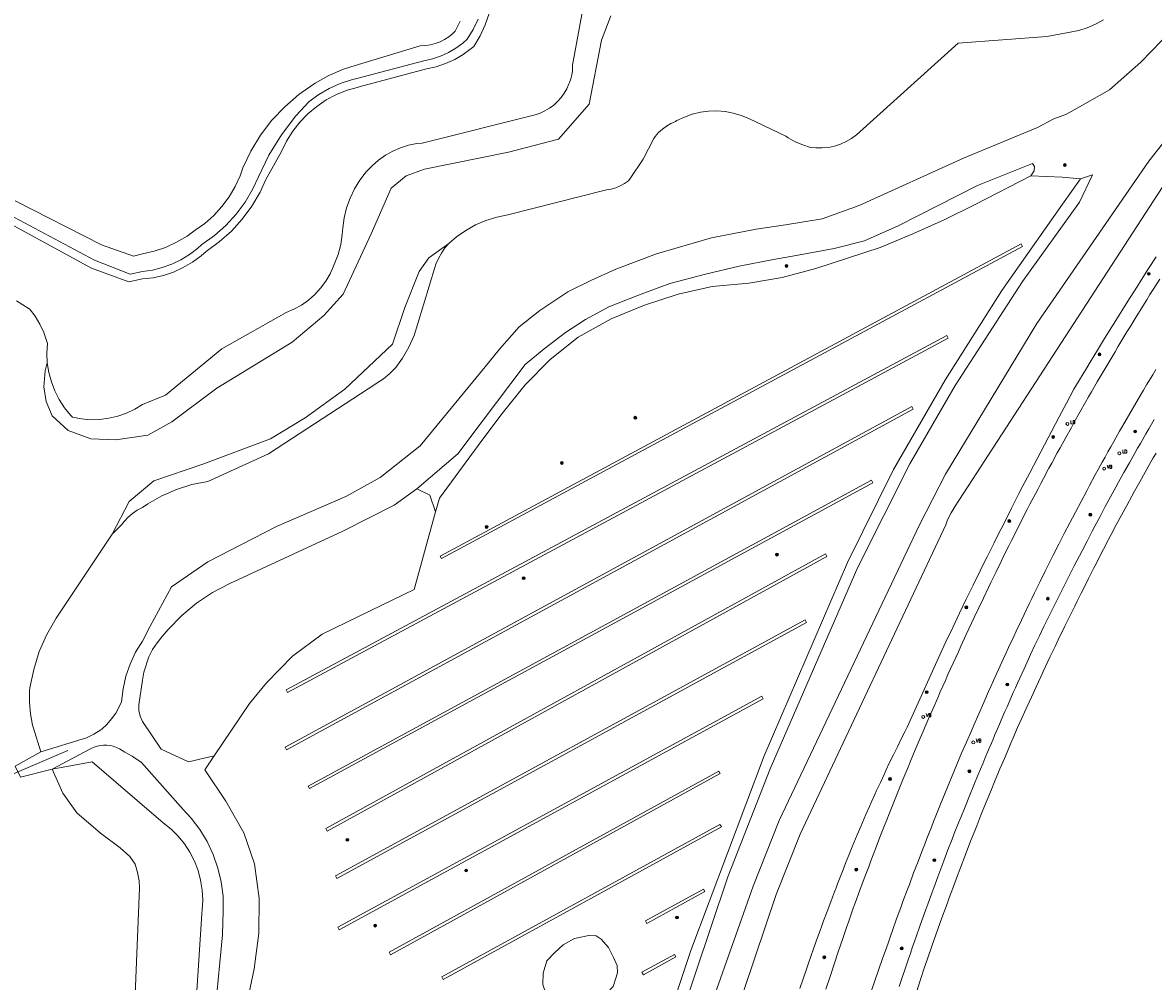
# Model space of a CAD drawing. Header units: metres. Extents: x 138165 to 154469, y 480134 to 494189.
# Tile 26 of 256: x 140979 to 141175, y 483421 to 483587. Entities that reach past the tile are written whole.
import ezdxf

# ---------------------------------------------------------------- set-up
doc = ezdxf.new("R2010")
doc.units = ezdxf.units.M
doc.header["$LTSCALE"] = 0.001
doc.header["$MEASUREMENT"] = 0
for name, color, linetype, lineweight in [('TOP-L-terrein hoogteverschil grondkering', 7, 'Continuous', 0), ('TOP-L-terrein schutting raster hek leuning', 7, 'Continuous', 0), ('TOP-L-topo objecten punt', 7, 'Continuous', 0), ('TOP-L-topo objecten vlak', 7, 'Continuous', 0)]:
    doc.layers.add(name, color=color, linetype=linetype, lineweight=lineweight)
doc.styles.add('Style-STANDARD', font='STANDARD.shx')

# ---------------------------------------------------------------- blocks, each defined once
blk = doc.blocks.new('24')
at = {"layer": 'TOP-L-topo objecten punt', "color": 7, "linetype": 'Continuous', "lineweight": 0}
for radius in [0.025, 0.0182, 0.0115, 0.005]:
    blk.add_circle((0, 0), radius, dxfattribs=at)
blk = doc.blocks.new('121')
at = {"layer": 'TOP-L-topo objecten punt', "color": 7, "linetype": 'Continuous', "lineweight": 0}
blk.add_circle((0, 0), 0.025, dxfattribs=at)
at = {"layer": 'TOP-L-topo objecten punt', "color": 7, "linetype": 'Continuous', "lineweight": 0, "style": 'Style-STANDARD'}
blk.add_text('LD', height=0.06, dxfattribs=at).set_placement((0.0483, 0))
blk = doc.blocks.new('14')
at = {"layer": 'TOP-L-topo objecten punt', "color": 7, "linetype": 'Continuous', "lineweight": 0}
blk.add_circle((0, 0), 0.025, dxfattribs=at)
at = {"layer": 'TOP-L-topo objecten punt', "color": 7, "linetype": 'Continuous', "lineweight": 0, "style": 'Style-STANDARD'}
blk.add_text('VB', height=0.06, dxfattribs=at).set_placement((0.0483, 0))

msp = doc.modelspace()

# ---------------------------------------------------------------- linework, layer by layer
at = {"layer": 'TOP-L-terrein hoogteverschil grondkering', "flags": 128}
msp.add_lwpolyline([(140987.11, 483460.97), (140976.59, 483456.48)], dxfattribs=at)
at = {"layer": 'TOP-L-terrein schutting raster hek leuning', "flags": 128}
msp.add_lwpolyline([(141016.84, 483411.41), (141019.35, 483423.16), (141020.12, 483429.37), (141020.2, 483435.33), (141019.39, 483441.36), (141017.56, 483446.72), (141014.42, 483452.17), (141010.78, 483457.63), (141012.4, 483460.02), (141018.54, 483469.1), (141021.49, 483472.67), (141025.96, 483477.29), (141031.08, 483481.11), (141041.44, 483486.14), (141047.01, 483488.84), (141050.73, 483502.27), (141051.38, 483504.6), (141058.73, 483514.59), (141062.26, 483519.28), (141066.21, 483524.25), (141070.52, 483528.62), (141075.4, 483532.46), (141081.08, 483535.68), (141086.86, 483538.04), (141092.7, 483539.91), (141098.58, 483541.27), (141104.89, 483541.84), (141110.68, 483542.79), (141116.47, 483544.34), (141127.65, 483548.03), (141133.25, 483550.35), (141138.72, 483552.79), (141144.08, 483555.47), (141153.69, 483560.42), (141159.12, 483560.2), (141162.29, 483559.88), (141159.17, 483555.49), (141148.65, 483540.58), (141138.91, 483525.15), (141129.96, 483509.57), (141121.97, 483493.49), (141107.59, 483460.05), (141094.86, 483426.34), (141089.14, 483409.29)], dxfattribs=at)
at = {"layer": 'TOP-L-topo objecten vlak', "flags": 128}
for points in [[(140983.56, 483528.04), (140983.82, 483526.38), (140984.26, 483524.76), (140984.85, 483523.19), (140985.61, 483521.69), (140986.52, 483520.28), (140987.58, 483518.98), (140987.91, 483518.62), (140989.47, 483518.33), (140991.05, 483518.2), (140992.64, 483518.24), (140994.21, 483518.45), (140995.76, 483518.81), (140997.25, 483519.34), (140998.68, 483520.02), (141000, 483520.82), (141004.02, 483522.45), (141013.72, 483530.49), (141024.85, 483536.73), (141026.21, 483537.32), (141027.5, 483538.04), (141028.71, 483538.9), (141029.82, 483539.88), (141030.83, 483540.97), (141031.71, 483542.16), (141032.47, 483543.43), (141033.09, 483544.78), (141033.86, 483546.79), (141034.31, 483548.5), (141034.59, 483550.26), (141034.67, 483551.38), (141034.91, 483553.14), (141035.33, 483554.87), (141035.92, 483556.54), (141036.7, 483558.14), (141037.63, 483559.66), (141038.73, 483561.08), (141039.73, 483562.16), (141040.83, 483563.12), (141042.03, 483563.96), (141043.31, 483564.68), (141044.65, 483565.25), (141046.05, 483565.69), (141047.49, 483565.97), (141048.4, 483566.07), (141067.94, 483570.96), (141068.81, 483571.25), (141069.64, 483571.63), (141070.42, 483572.09), (141071.16, 483572.64), (141071.83, 483573.25), (141072.44, 483573.94), (141072.97, 483574.68), (141073.42, 483575.48), (141073.78, 483576.31), (141073.86, 483576.53), (141074.11, 483577.18), (141074.28, 483577.86), (141074.39, 483578.54), (141074.42, 483579.24), (141074.41, 483579.55), (141076.94, 483593.37)], [(141193.15, 483592.39), (141193.14, 483591.98), (141193.14, 483591.56), (141193.14, 483591.35), (141193.16, 483590.93), (141193.17, 483590.72), (141193.19, 483590.31), (141193.2, 483590.1), (141193.22, 483589.89), (141193.26, 483589.48), (141193.29, 483589.27), (141193.34, 483588.85), (141193.4, 483588.44), (141193.47, 483588.03), (141193.5, 483587.82), (141192.79, 483586.64), (141174.08, 483562.96), (141154.73, 483534.88), (141138.95, 483508.8), (141134.43, 483500), (141110.14, 483448.83), (141105.63, 483437.51), (141091.06, 483396.24)], [(141059.98, 483588.5), (141059.3, 483586.52), (141058.41, 483584.61), (141057.33, 483582.81), (141056.9, 483582.44), (141055.52, 483581.41), (141054.03, 483580.54), (141052.46, 483579.82), (141050.83, 483579.27), (141049.14, 483578.89), (141037.49, 483575.79), (141037.36, 483575.76), (141035.44, 483575.21), (141033.58, 483574.46), (141031.82, 483573.53), (141030.16, 483572.41), (141028.63, 483571.13), (141027.24, 483569.69), (141026.01, 483568.12), (141024.95, 483566.42), (141024.07, 483564.63), (141021.32, 483559.64), (141020.37, 483557.58), (141018.95, 483555.16), (141017.29, 483552.9), (141015.4, 483550.83), (141013.31, 483548.97), (141011.03, 483547.33), (141010.17, 483546.57), (141008.68, 483545.47), (141007.08, 483544.53), (141005.4, 483543.76), (141003.65, 483543.17), (141001.84, 483542.77), (141000, 483542.56), (140997.67, 483542.07), (140991.22, 483544.4), (140976.49, 483552.43)], [(141081.01, 483588.09), (141079.43, 483583.9), (141077.29, 483572.81), (141071.98, 483566.76), (141063.32, 483564.52), (141048.79, 483561.54), (141045.63, 483560.43), (141043.02, 483558.28), (141039.57, 483550.37), (141034.73, 483539.93), (141031.38, 483536.21), (141025.89, 483531.65), (141012.87, 483523.66), (141005.1, 483517.81), (141000.93, 483515.53), (140995.41, 483514.73), (140991.1, 483514.88), (140987.18, 483516.35), (140984.41, 483518.89), (140983.33, 483521.35), (140982.95, 483523.89), (140983.18, 483526.66), (140983.56, 483528.04)], [(140977, 483553.64), (140991.73, 483545.79), (140997.88, 483543.41), (141000, 483543.87), (141001.73, 483544.1), (141003.43, 483544.52), (141005.07, 483545.1), (141006.65, 483545.85), (141008.14, 483546.77), (141009.52, 483547.84), (141010.3, 483548.55), (141012.45, 483550.08), (141014.42, 483551.82), (141016.2, 483553.76), (141017.78, 483555.87), (141019.12, 483558.14), (141020.09, 483560.23), (141021.87, 483563.97), (141024.04, 483567.5), (141026.56, 483570.78), (141028.87, 483573.26), (141030.55, 483574.48), (141032.34, 483575.52), (141034.23, 483576.36), (141036.2, 483577), (141037.09, 483577.22), (141048.71, 483580.32), (141050.17, 483580.64), (141051.58, 483581.11), (141052.94, 483581.73), (141054.23, 483582.48), (141055.43, 483583.37), (141056.18, 483584.03), (141057.23, 483585.73), (141058.1, 483587.53)], [(141054.97, 483587.16), (141054.13, 483585.43), (141053.7, 483585.01), (141053.01, 483584.47), (141052.27, 483583.99), (141051.49, 483583.6), (141050.67, 483583.29), (141049.82, 483583.07), (141048.95, 483582.94), (141048.08, 483582.9), (141036.09, 483579.29), (141034.77, 483578.85), (141032.25, 483577.78), (141029.87, 483576.45), (141027.63, 483574.88), (141027.07, 483574.46), (141024.62, 483572.36), (141022.4, 483570.02), (141020.45, 483567.45), (141018.76, 483564.7), (141017.38, 483561.78), (141016.9, 483560.42), (141016.04, 483558.53), (141014.99, 483556.75), (141013.76, 483555.08), (141012.36, 483553.56), (141010.81, 483552.18), (141009.12, 483550.98), (141007.73, 483549.97), (141005.93, 483548.9), (141004.03, 483548.03), (141002.04, 483547.37), (141000, 483546.91), (140998.45, 483546.53), (140992.91, 483548.46), (140978.02, 483556.07)], [(141053.04, 483548.72), (141054.34, 483549.84), (141055.93, 483550.96), (141057.64, 483551.91), (141059.44, 483552.68), (141061.3, 483553.25), (141063.22, 483553.63), (141080.03, 483557.95), (141080.26, 483557.97), (141081.08, 483558.12), (141081.89, 483558.35), (141082.67, 483558.67), (141083.41, 483559.06), (141084.11, 483559.53), (141084.41, 483559.94), (141086.62, 483563.3), (141088.47, 483566.88), (141088.73, 483567.22), (141089.31, 483567.88), (141089.96, 483568.48), (141090.66, 483569.01), (141091.42, 483569.45), (141092.22, 483569.82), (141092.48, 483569.96), (141093.77, 483570.58), (141095.12, 483571.06), (141096.52, 483571.4), (141097.94, 483571.59), (141099.38, 483571.63), (141100.81, 483571.51), (141102.22, 483571.25), (141103.59, 483570.85), (141104.92, 483570.3), (141111.3, 483567.27), (141111.71, 483567), (141112.94, 483566.3), (141114.23, 483565.74), (141115.57, 483565.32), (141116.51, 483565.22), (141117.59, 483565.22), (141118.67, 483565.33), (141119.73, 483565.56), (141120.76, 483565.89), (141121.75, 483566.33), (141122.68, 483566.87), (141123.56, 483567.5), (141141.12, 483583.36), (141156.45, 483584.54), (141159.84, 483585.15), (141162, 483585.58), (141163.42, 483586.04), (141164.89, 483586.65), (141166.27, 483587.39)], [(140982.44, 483460.76), (140990.35, 483463.17), (140991.63, 483463.79), (140992.83, 483464.55), (140992.96, 483464.64), (140993.87, 483465.48), (140994.68, 483466.42), (140995.39, 483467.44), (140996, 483468.53), (140996.38, 483469.4), (140996.65, 483471.61), (140997.16, 483473.8), (140997.89, 483475.92), (140998.84, 483477.96), (141000, 483479.89), (141001.32, 483482.38), (141005.04, 483489.3), (141011.32, 483493.63), (141023.18, 483499.7), (141035.18, 483504.94), (141041.11, 483508.22), (141048.08, 483513.66), (141059.32, 483527.34), (141061.76, 483530.42), (141065.18, 483534.26), (141068.73, 483537.12), (141073.62, 483540.33), (141077.59, 483542.28), (141081.93, 483544.25), (141088.94, 483546.88), (141098.47, 483549.65), (141106.2, 483551.17), (141111.26, 483551.93), (141117.6, 483552.98), (141123.97, 483555.25), (141142.04, 483563.46), (141154.86, 483568.78), (141157.67, 483570.27), (141159.88, 483571.1), (141163.46, 483573.07), (141167.27, 483575.28), (141172.7, 483580.06), (141178.07, 483585.61)], [(141092.92, 483386.4), (141109.61, 483436.02), (141113.76, 483446.48), (141138.98, 483500), (141139.3, 483500.87), (141139.89, 483502.09), (141140.6, 483503.24), (141179.39, 483562.99)], [(141153.69, 483560.42), (141154.27, 483561.28), (141154.33, 483562.04), (141153.99, 483562.52), (141144.48, 483558.74), (141130.76, 483551.76), (141124.93, 483549.18), (141119.69, 483547.83), (141113.1, 483546.63), (141109.2, 483545.9), (141103.23, 483544.76), (141097.42, 483543.41), (141091.24, 483541.75), (141085.83, 483539.77), (141080.68, 483537.76), (141076.68, 483535.57), (141073.2, 483533.32), (141069.48, 483530.46), (141066.23, 483527.74), (141058.79, 483517.91), (141054.55, 483512.28), (141047.49, 483506.22)], [(141085.21, 483397.14), (141087.01, 483396.65), (141101.25, 483439.1), (141108.58, 483457.82), (141123.78, 483492.66), (141132.78, 483510.57), (141140.61, 483524.1), (141152.22, 483542.11), (141162.13, 483555.84), (141164.34, 483560.59), (141162.29, 483559.88)], [(141050.73, 483502.27), (141051.38, 483504.6), (141058.73, 483514.59), (141062.26, 483519.28), (141066.21, 483524.25), (141070.52, 483528.62), (141075.4, 483532.46), (141081.08, 483535.68), (141086.86, 483538.04), (141092.7, 483539.91), (141098.58, 483541.27), (141104.89, 483541.84), (141110.68, 483542.79), (141116.47, 483544.34), (141127.65, 483548.03), (141133.25, 483550.35), (141138.72, 483552.79), (141144.08, 483555.47), (141153.69, 483560.42)], [(141162.29, 483559.88), (141159.17, 483555.49), (141148.65, 483540.58), (141138.91, 483525.15), (141129.96, 483509.57), (141121.97, 483493.49), (141107.59, 483460.05), (141094.86, 483426.34), (141089.14, 483409.29), (141085.21, 483397.14)], [(141162.29, 483559.88), (141159.12, 483560.2), (141153.69, 483560.42)], [(141053.04, 483548.72), (141052.34, 483547.92), (141051.73, 483547.05), (141051.2, 483546.12), (141050.79, 483545.14), (141050.59, 483544.56), (141047.67, 483534.83), (141047, 483532.75), (141046.11, 483530.75), (141045.02, 483528.85), (141043.84, 483527.21), (141042.82, 483526.18), (141041.69, 483525.26), (141040.47, 483524.47), (141040.36, 483524.4), (141021.82, 483512.3), (141011.31, 483507.53), (141008.58, 483506.97), (141005.92, 483506.13), (141003.36, 483505.02), (141000.94, 483503.65), (141000, 483503.02), (140999.12, 483502.54), (140998.3, 483501.97), (140997.54, 483501.32), (140996.86, 483500.59), (140996.39, 483500), (140994.76, 483498.41)], [(140994.76, 483498.41), (140997.73, 483504.07), (141002.01, 483507.61), (141010.48, 483510.51), (141022.16, 483514.9), (141028.15, 483518.55), (141035.01, 483523.48), (141043.26, 483531.3), (141045.4, 483537.63), (141047.87, 483543.85), (141049.58, 483546.2), (141053.04, 483548.72)], [(141051.74, 483494.17), (141152.24, 483548.19), (141152.01, 483548.63), (141051.5, 483494.61), (141051.74, 483494.17)], [(141175.35, 483546.36), (141174.06, 483544.35), (141172.78, 483542.35), (141172.14, 483541.34), (141171.5, 483540.34), (141170.86, 483539.33), (141169.6, 483537.31), (141168.96, 483536.3), (141167.71, 483534.28), (141166.46, 483532.25), (141165.21, 483530.22), (141164.59, 483529.2), (141163.98, 483528.18), (141163.36, 483527.16), (141162.74, 483526.14), (141162.13, 483525.12), (141161.15, 483523.48), (141160.51, 483522.28), (141159.86, 483521.08), (141158.58, 483518.68), (141157.3, 483516.28), (141156.03, 483513.87), (141154.77, 483511.46), (141154.14, 483510.25), (141153.51, 483509.04), (141152.26, 483506.62), (141151.64, 483505.41), (141150.4, 483502.99), (141149.17, 483500.56), (141147.95, 483498.13), (141147.34, 483496.91), (141146.13, 483494.48), (141145.52, 483493.26), (141144.92, 483492.04), (141143.72, 483489.59), (141142.53, 483487.15), (141141.94, 483485.92), (141141.35, 483484.7), (141140.17, 483482.24), (141139, 483479.78), (141138.29, 483478.28), (141132.3, 483465.01), (141131.95, 483464.33), (141131.27, 483462.97), (141130.6, 483461.61), (141129.93, 483460.24), (141129.27, 483458.87), (141128.62, 483457.49), (141128.3, 483456.81), (141127.66, 483455.43), (141127.02, 483454.05), (141126.71, 483453.35), (141126.09, 483451.97), (141125.78, 483451.27), (141125.17, 483449.88), (141124.86, 483449.18), (141124.26, 483447.79), (141123.67, 483446.39), (141123.38, 483445.68), (141122.79, 483444.28), (141122.22, 483442.87), (141121.65, 483441.46), (141121.09, 483440.05), (141120.81, 483439.34), (141120.26, 483437.92), (141119.99, 483437.21), (141119.72, 483436.5), (141119.39, 483435.61), (141119.07, 483434.78), (141118.45, 483433.13), (141117.83, 483431.47), (141117.53, 483430.64), (141117.22, 483429.81), (141116.62, 483428.15), (141116.03, 483426.48), (141115.73, 483425.65), (141115.15, 483423.97), (141114.86, 483423.14), (141114.29, 483421.47), (141113.73, 483419.79)], [(141118.24, 483419.69), (141118.95, 483421.83), (141119.65, 483423.97), (141120.37, 483426.1), (141121.09, 483428.24), (141121.45, 483429.3), (141121.82, 483430.36), (141122.19, 483431.43), (141122.56, 483432.49), (141122.98, 483433.71), (141123.36, 483434.74), (141124.11, 483436.78), (141124.87, 483438.82), (141125.64, 483440.86), (141126.02, 483441.88), (141126.8, 483443.92), (141127.58, 483445.95), (141128.38, 483447.98), (141128.77, 483448.99), (141129.18, 483450.01), (141129.98, 483452.03), (141130.8, 483454.05), (141131.62, 483456.07), (141132.45, 483458.08), (141132.87, 483459.09), (141133.71, 483461.1), (141134.56, 483463.1), (141134.98, 483464.11), (141135.41, 483465.11), (141136.27, 483467.11), (141136.71, 483468.11), (141137.58, 483470.1), (141138.02, 483471.1), (141138.91, 483473.09), (141139.35, 483474.09), (141140.25, 483476.07), (141141.15, 483478.06), (141141.61, 483479.04), (141142.52, 483481.02), (141142.98, 483482.01), (141143.9, 483483.98), (141145.48, 483487.33), (141146.35, 483489.15), (141146.79, 483490.06), (141147.67, 483491.87), (141148.55, 483493.68), (141148.99, 483494.58), (141149.89, 483496.39), (141150.34, 483497.29), (141151.25, 483499.09), (141152.16, 483500.88), (141153.08, 483502.67), (141153.54, 483503.57), (141154.47, 483505.36), (141154.94, 483506.25), (141155.41, 483507.14), (141155.88, 483508.03), (141156.83, 483509.81), (141157.31, 483510.69), (141158.27, 483512.46), (141158.75, 483513.35), (141159.72, 483515.11), (141160.7, 483516.88), (141161.19, 483517.76), (141162.18, 483519.51), (141163.17, 483521.26), (141163.67, 483522.14), (141164.17, 483523.01), (141165.18, 483524.76), (141166.2, 483526.49), (141167.22, 483528.23), (141168.25, 483529.96), (141168.76, 483530.83), (141169.8, 483532.55), (141170.32, 483533.41), (141170.85, 483534.27), (141171.9, 483535.99), (141173.74, 483538.97), (141174.3, 483539.86), (141174.85, 483540.75), (141175.98, 483542.53)], [(140983.56, 483528.04), (140983.48, 483529.71), (140983.57, 483531.39), (140983.47, 483531.75), (140982.94, 483533.27), (140982.26, 483534.72), (140981.43, 483536.1), (140980.46, 483537.38), (140980.44, 483537.4), (140978.2, 483538.76)], [(141025.08, 483471.01), (141139.39, 483532.34), (141139.15, 483532.78), (141024.85, 483471.45), (141025.08, 483471.01)], [(141175.31, 483526.88), (141174.78, 483525.99), (141173.72, 483524.22), (141173.19, 483523.34), (141172.67, 483522.45), (141171.63, 483520.67), (141170.59, 483518.89), (141169.56, 483517.11), (141169.05, 483516.21), (141168.03, 483514.42), (141167.52, 483513.52), (141167.02, 483512.63), (141166.52, 483511.73), (141166.01, 483510.83), (141165.33, 483509.6), (141164.84, 483508.68), (141163.85, 483506.84), (141163.35, 483505.92), (141162.37, 483504.07), (141161.4, 483502.22), (141160.44, 483500.37), (141159.48, 483498.51), (141158.53, 483496.65), (141157.58, 483494.79), (141157.11, 483493.85), (141156.18, 483491.98), (141155.25, 483490.11), (141154.33, 483488.23), (141153.88, 483487.29), (141153.42, 483486.35), (141152.52, 483484.47), (141152.07, 483483.52), (141151.17, 483481.64), (141150.73, 483480.69), (141149.85, 483478.79), (141149.41, 483477.85), (141148.97, 483476.9), (141148.1, 483474.99), (141147.24, 483473.09), (141146.81, 483472.14), (141146.39, 483471.18), (141145.54, 483469.27), (141144.67, 483467.3), (141143.82, 483465.36), (141143.4, 483464.38), (141142.56, 483462.43), (141141.72, 483460.48), (141140.9, 483458.52), (141140.08, 483456.56), (141139.27, 483454.6), (141138.87, 483453.62), (141138.07, 483451.65), (141137.27, 483449.68), (141136.88, 483448.7), (141136.49, 483447.71), (141135.71, 483445.73), (141135.33, 483444.74), (141134.94, 483443.76), (141134.18, 483441.77), (141133.42, 483439.79), (141132.68, 483437.8), (141132.3, 483436.81), (141131.57, 483434.82), (141131.2, 483433.82), (141130.48, 483431.82), (141129.76, 483429.83), (141129.4, 483428.83), (141129.05, 483427.82), (141128.7, 483426.82), (141128, 483424.82), (141126.14, 483419.43)], [(141133.33, 483520.05), (141133.09, 483520.49), (141024.71, 483461.54), (141024.95, 483461.1), (141133.33, 483520.05)], [(141130.94, 483420.14), (141131.57, 483422.05), (141131.89, 483423), (141132.53, 483424.9), (141132.85, 483425.85), (141133.18, 483426.8), (141133.83, 483428.7), (141134.5, 483430.59), (141134.83, 483431.54), (141135.51, 483433.43), (141135.85, 483434.37), (141136.54, 483436.26), (141136.89, 483437.2), (141137.58, 483439.08), (141137.94, 483440.02), (141138.29, 483440.96), (141138.65, 483441.9), (141139.36, 483443.78), (141140.09, 483445.65), (141140.45, 483446.58), (141141.19, 483448.45), (141141.56, 483449.38), (141142.31, 483451.24), (141143.06, 483453.1), (141143.82, 483454.96), (141144.59, 483456.82), (141144.98, 483457.74), (141145.37, 483458.67), (141145.76, 483459.59), (141146.39, 483461.08), (141147.09, 483462.74), (141147.43, 483463.57), (141148.14, 483465.22), (141148.85, 483466.88), (141149.21, 483467.71), (141149.57, 483468.53), (141149.93, 483469.35), (141150.66, 483471), (141151.02, 483471.82), (141151.39, 483472.64), (141151.77, 483473.46), (141152.51, 483475.1), (141153.27, 483476.74), (141153.65, 483477.55), (141154.41, 483479.18), (141155.18, 483480.81), (141155.96, 483482.43), (141156.36, 483483.24), (141156.75, 483484.05), (141157.55, 483485.67), (141158.35, 483487.28), (141158.75, 483488.09), (141159.16, 483488.89), (141159.56, 483489.69), (141160.38, 483491.29), (141161.21, 483492.9), (141161.67, 483493.79), (141162.11, 483494.65), (141162.55, 483495.5), (141163.43, 483497.21), (141164.32, 483498.92), (141164.77, 483499.77), (141165.67, 483501.47), (141166.57, 483503.16), (141167.48, 483504.86), (141168.41, 483506.55), (141168.87, 483507.39), (141169.8, 483509.07), (141170.74, 483510.75), (141171.68, 483512.43), (141172.16, 483513.26), (141172.64, 483514.1), (141173.59, 483515.77), (141174.08, 483516.6), (141175.05, 483518.26)], [(141133.48, 483417.88), (141134.65, 483421.52), (141135.2, 483423.14), (141135.88, 483425.11), (141136.56, 483427.09), (141136.91, 483428.07), (141137.26, 483429.06), (141137.96, 483431.02), (141138.31, 483432.01), (141139.02, 483433.97), (141139.38, 483434.95), (141139.74, 483435.93), (141140.47, 483437.89), (141140.84, 483438.87), (141141.58, 483440.82), (141142.33, 483442.77), (141143.28, 483445.25), (141143.98, 483447.05), (141144.34, 483447.95), (141145.05, 483449.75), (141145.41, 483450.65), (141146.14, 483452.45), (141146.87, 483454.24), (141147.23, 483455.13), (141147.98, 483456.92), (141148.35, 483457.81), (141149.11, 483459.59), (141149.87, 483461.37), (141150.25, 483462.26), (141150.64, 483463.15), (141151.41, 483464.92), (141152.2, 483466.69), (141152.59, 483467.57), (141153.38, 483469.34), (141153.78, 483470.22), (141154.59, 483471.98), (141155.4, 483473.73), (141155.81, 483474.61), (141156.63, 483476.36), (141157.05, 483477.23), (141157.88, 483478.98), (141158.72, 483480.72), (141159.15, 483481.59), (141159.57, 483482.46), (141160.43, 483484.2), (141161.29, 483485.93), (141161.73, 483486.79), (141162.42, 483488.2), (141162.84, 483489.05), (141163.69, 483490.74), (141164.54, 483492.43), (141164.97, 483493.28), (141165.4, 483494.12), (141166.27, 483495.8), (141167.15, 483497.48), (141167.59, 483498.32), (141168.48, 483499.99), (141169.37, 483501.66), (141170.27, 483503.33), (141171.18, 483504.99), (141171.64, 483505.82), (141172.56, 483507.48), (141173.48, 483509.13), (141174.41, 483510.78), (141174.88, 483511.6), (141175.35, 483512.42)], [(141047.49, 483506.22), (141043.58, 483503.4), (141034.66, 483498.91), (141015.12, 483489.89), (141012.16, 483488.33), (141009.38, 483486.46), (141006.8, 483484.32), (141004.47, 483481.92), (141003.43, 483480.67), (141002.55, 483479.59), (141001.78, 483478.42), (141001.14, 483477.18), (141000.27, 483474.54), (141000.05, 483473.16), (140999.39, 483468.88), (140999.39, 483467.88), (140999.6, 483466.9), (141000, 483465.99), (141003.26, 483461.19), (141007.97, 483458.98), (141012.4, 483460.02)], [(141028.9, 483454.36), (141126.37, 483507.29), (141126.13, 483507.73), (141028.67, 483454.8), (141028.9, 483454.36)], [(141047.49, 483506.22), (141049.72, 483505.16), (141050.73, 483502.27)], [(141050.73, 483502.27), (141047.01, 483488.84), (141041.44, 483486.14), (141031.08, 483481.11), (141025.96, 483477.29), (141021.49, 483472.67), (141018.54, 483469.1), (141012.4, 483460.02)], [(140982.44, 483460.76), (140981.11, 483465.02), (140981.02, 483465.34), (140980.63, 483467.29), (140980.45, 483469.27), (140980.47, 483471.25), (140980.55, 483471.83), (140981.2, 483475), (140982.17, 483478.08), (140983.47, 483481.04), (140985.06, 483483.85), (140994.76, 483498.41)], [(141118.4, 483494.54), (141118.16, 483494.98), (141031.72, 483447.45), (141031.96, 483447.01), (141118.4, 483494.54)], [(141114.64, 483483.55), (141033.39, 483439.28), (141033.63, 483438.84), (141114.88, 483483.11), (141114.64, 483483.55)], [(141107.17, 483470.36), (141033.82, 483430.37), (141034.06, 483429.93), (141107.41, 483469.92), (141107.17, 483470.36)], [(141012.66, 483416.49), (141013.88, 483429.05), (141014, 483433.29), (141013.95, 483435.76), (141013.64, 483438.22), (141013.07, 483440.62), (141012.26, 483442.96), (141011.21, 483445.2), (141009.92, 483447.31), (141008.43, 483449.28), (141007.07, 483450.76), (140999.86, 483458.91), (140998.23, 483459.98), (140996.97, 483460.66), (140996.51, 483460.99), (140996.02, 483461.28), (140995.51, 483461.51), (140994.97, 483461.69), (140994.42, 483461.81), (140993.86, 483461.87), (140993.29, 483461.87), (140992.73, 483461.81), (140992.18, 483461.7), (140991.64, 483461.52), (140991.12, 483461.29), (140991.02, 483461.24), (140984.38, 483457.75)], [(140984.38, 483457.75), (140978.94, 483456.35), (140977.98, 483458.23), (140982.44, 483460.76)], [(140984.38, 483457.75), (140991.33, 483459.02), (141003.62, 483448.46), (141004.96, 483447.37), (141006.19, 483446.15), (141007.28, 483444.81), (141008.22, 483443.35), (141009.01, 483441.82), (141009.63, 483440.2), (141010.08, 483438.53), (141010.35, 483436.82), (141010.44, 483435.09), (141010.35, 483433.37), (141010.27, 483432.72), (141009.37, 483418.44)], [(141012.4, 483460.02), (141010.78, 483457.63), (141014.42, 483452.17), (141017.56, 483446.72), (141019.39, 483441.36), (141020.2, 483435.33), (141020.12, 483429.37), (141019.35, 483423.16), (141016.84, 483411.41)], [(140998.46, 483411.66), (140999.51, 483437.13), (140999.42, 483438.39), (140999.16, 483439.87), (140998.76, 483441.32), (140997.83, 483442.61), (140996.16, 483444.14), (140992.76, 483446.64), (140988.66, 483450.18), (140986.23, 483453.59), (140984.38, 483457.75)], [(141042.92, 483425.61), (141099.94, 483456.96), (141099.7, 483457.4), (141042.67, 483426.04), (141042.92, 483425.61)], [(141052.02, 483421.35), (141100.16, 483447.73), (141099.92, 483448.16), (141051.79, 483421.79), (141052.02, 483421.35)], [(141087.01, 483431.47), (141087.25, 483431.03), (141097.29, 483436.54), (141097.05, 483436.98), (141087.01, 483431.47)], [(141079.37, 483417.91), (141081.45, 483420.14), (141082.17, 483422.52), (141082.13, 483423.78), (141081.48, 483425.12), (141080.65, 483426.85), (141079.36, 483428.29), (141078.49, 483428.87), (141077.23, 483428.98), (141074.74, 483428.44), (141072.79, 483427.32), (141071.35, 483426.02), (141069.94, 483424.55), (141069.31, 483422.41), (141069.27, 483420.49), (141069.87, 483418.8), (141070.62, 483417.64), (141072, 483416.82), (141074.69, 483416.34), (141077.2, 483416.9), (141079.37, 483417.91)], [(141092.28, 483425.24), (141092.04, 483425.68), (141086.42, 483422.6), (141086.66, 483422.16), (141092.28, 483425.24)]]:
    msp.add_lwpolyline(points, dxfattribs=at)

# ---------------------------------------------------------------- block references
at = {"layer": 'TOP-L-topo objecten punt', "xscale": 10, "yscale": 10, "zscale": 10}
for name, p in [('24', (141159.57, 483562.26)), ('24', (141111.43, 483544.82)), ('24', (141174.11, 483543.44)), ('24', (141165.56, 483529.5)), ('24', (141085.27, 483518.55)), ('121', (141160.01, 483517.47)), ('24', (141171.73, 483516.17)), ('24', (141157.55, 483515.22)), ('121', (141169, 483512.39)), ('24', (141072.56, 483510.72)), ('14', (141166.37, 483509.74)), ('24', (141163.98, 483501.77)), ('24', (141149.96, 483500.66)), ('24', (141059.55, 483499.64)), ('24', (141109.77, 483494.86)), ('24', (141065.96, 483490.79)), ('24', (141156.64, 483487.23)), ('24', (141142.53, 483485.74)), ('24', (141149.62, 483472.39)), ('24', (141135.68, 483471.05)), ('14', (141135.09, 483466.77)), ('14', (141143.74, 483462.37)), ('24', (141143.06, 483457.36)), ('24', (141129.33, 483456.03)), ('24', (141035.46, 483445.5)), ('24', (141137, 483441.99)), ('24', (141056.01, 483440.19)), ('24', (141123.5, 483440.36)), ('24', (141092.48, 483432.07)), ('24', (141040.27, 483430.67)), ('24', (141131.36, 483426.72)), ('24', (141117.95, 483425.18))]:
    msp.add_blockref(name, p, dxfattribs=at)

doc.saveas('drawing.dxf')
